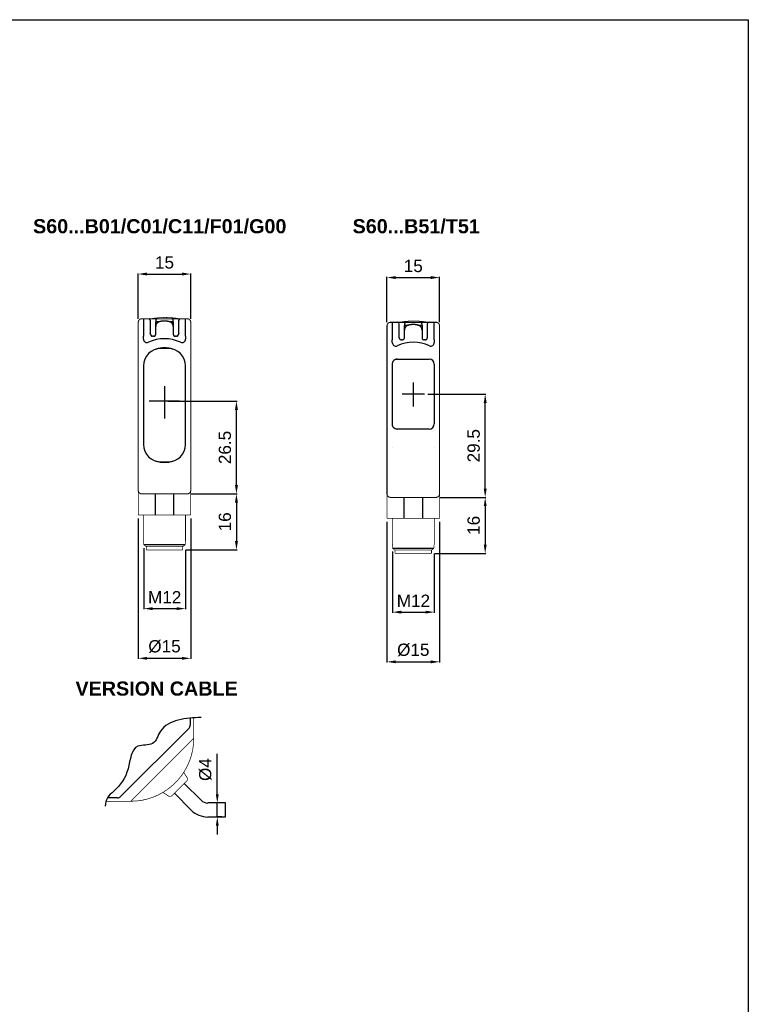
# Model space of a CAD drawing. Extents: x 1850 to 2650, y 921 to 1495.
# Tile 8 of 8: x 2442 to 2650, y 1214 to 1495. Entities that reach past the tile are written whole.
import ezdxf

# ---------------------------------------------------------------- set-up
doc = ezdxf.new("R2010")
doc.units = 0
doc.header["$MEASUREMENT"] = 0
for name, pattern in [('HIDDENNEW00', [4.5, 3, -1.5]), ('PHANTOM', [29.5, 19, -1.5, 3, -1.5, 3, -1.5]), ('TRATTEGGIATA2', [0.375, 0.25, -0.125])]:
    doc.linetypes.add(name, pattern=pattern)
doc.layers.get('0').update_dxf_attribs({"linetype": 'CONTINUOUS'})
doc.layers.get('DEFPOINTS').update_dxf_attribs({"linetype": 'CONTINUOUS'})
for name, color, linetype in [('ASSI', 2, 'PHANTOM'), ('DISEGNO', 3, 'HIDDENNEW00'), ('TRATTEGGIO', 7, 'TRATTEGGIATA2')]:
    doc.layers.add(name, color=color, linetype=linetype)
doc.styles.add('QUOTE', font='ARIAL.TTF', dxfattribs={"height": 3.5})
doc.dimstyles.new('QUOTE', dxfattribs={"dimscale": 0, "dimtxt": 2.5, "dimasz": 2.5, "dimexe": 0.18, "dimexo": 1, "dimgap": 1.5, "dimtad": 1, "dimdec": 1, "dimzin": 0, "dimdsep": 46, "dimtxsty": 'QUOTE', "dimcen": 0.09, "dimadec": 0, "dimazin": 0, "dimtm": -0.1, "dimtfac": 0.5, "dimtdec": 1, "dimtmove": 0, "dimatfit": 0, "dimfxl": 0, "dimtolj": 2, "dimtzin": 0, "dimarcsym": 0})

# ---------------------------------------------------------------- blocks, each defined once
blk = doc.blocks.new('*D83')
at = {"layer": 'DEFPOINTS', "color": 0, "linetype": 'ByBlock'}
for p in [(2476.04, 1353.82), (2491.04, 1353.82), (2491.04, 1312.84)]:
    blk.add_point(p, dxfattribs=at)
at = {"layer": 'TRATTEGGIO', "color": 0, "linetype": 'ByBlock', "lineweight": -2}
for p, q in [((2476.04, 1352.82), (2476.04, 1312.66)), ((2491.04, 1352.82), (2491.04, 1312.66)), ((2478.54, 1312.84), (2488.54, 1312.84))]:
    blk.add_line(p, q, dxfattribs=at)
at = {"layer": 'TRATTEGGIO', "color": 0, "linetype": 'ByBlock'}
for points in [[(2478.54, 1313.25), (2478.54, 1312.42), (2476.04, 1312.84)], [(2488.54, 1313.25), (2488.54, 1312.42), (2491.04, 1312.84)]]:
    blk.add_solid(points, dxfattribs=at)
at = {"layer": 'TRATTEGGIO', "color": 0, "linetype": 'ByBlock', "insert": (2483.54, 1316.22), "char_height": 3.5, "attachment_point": 5, "style": 'QUOTE'}
blk.add_mtext('\\A2;%%c15', dxfattribs=at)
blk = doc.blocks.new('*D85')
at = {"layer": 'DEFPOINTS', "color": 0, "linetype": 'ByBlock'}
for p in [(2498.61, 1271.52), (2500.92, 1271.52), (2500.92, 1267.52)]:
    blk.add_point(p, dxfattribs=at)
at = {"layer": 'TRATTEGGIO', "color": 0, "linetype": 'ByBlock', "lineweight": -2}
for p, q in [((2498.61, 1274.02), (2498.61, 1285.6)), ((2499.92, 1271.52), (2498.43, 1271.52)), ((2498.61, 1267.52), (2498.61, 1271.52)), ((2499.92, 1267.52), (2498.43, 1267.52)), ((2498.61, 1265.02), (2498.61, 1262.52))]:
    blk.add_line(p, q, dxfattribs=at)
at = {"layer": 'TRATTEGGIO', "color": 0, "linetype": 'ByBlock'}
for points in [[(2498.19, 1274.02), (2499.02, 1274.02), (2498.61, 1271.52)], [(2498.19, 1265.02), (2499.02, 1265.02), (2498.61, 1267.52)]]:
    blk.add_solid(points, dxfattribs=at)
at = {"layer": 'TRATTEGGIO', "color": 0, "linetype": 'ByBlock', "insert": (2495.22, 1281.06), "char_height": 3.5, "attachment_point": 5, "rotation": 90, "style": 'QUOTE'}
blk.add_mtext('\\A2;%%c4', dxfattribs=at)
blk = doc.blocks.new('*D89')
at = {"layer": 'DEFPOINTS', "color": 0, "linetype": 'ByBlock'}
for p in [(2483.54, 1386.32), (2504.08, 1386.32), (2491.04, 1359.82)]:
    blk.add_point(p, dxfattribs=at)
at = {"layer": 'TRATTEGGIO', "color": 0, "linetype": 'ByBlock', "lineweight": -2}
for p, q in [((2484.54, 1386.32), (2504.26, 1386.32)), ((2504.08, 1362.32), (2504.08, 1383.82)), ((2492.04, 1359.82), (2504.26, 1359.82))]:
    blk.add_line(p, q, dxfattribs=at)
at = {"layer": 'TRATTEGGIO', "color": 0, "linetype": 'ByBlock'}
for points in [[(2503.66, 1383.82), (2504.5, 1383.82), (2504.08, 1386.32)], [(2503.66, 1362.32), (2504.5, 1362.32), (2504.08, 1359.82)]]:
    blk.add_solid(points, dxfattribs=at)
at = {"layer": 'TRATTEGGIO', "color": 0, "linetype": 'ByBlock', "insert": (2500.79, 1373.07), "char_height": 3.5, "attachment_point": 5, "rotation": 90, "style": 'QUOTE'}
blk.add_mtext('\\A2;26.5', dxfattribs=at)
blk = doc.blocks.new('*D90')
at = {"layer": 'DEFPOINTS', "color": 0, "linetype": 'ByBlock'}
for p in [(2477.63, 1345.32), (2489.54, 1344.82), (2489.54, 1327.04)]:
    blk.add_point(p, dxfattribs=at)
at = {"layer": 'TRATTEGGIO', "color": 0, "linetype": 'ByBlock', "lineweight": -2}
for p, q in [((2477.63, 1344.32), (2477.63, 1326.86)), ((2489.54, 1343.82), (2489.54, 1326.86)), ((2480.13, 1327.04), (2487.04, 1327.04))]:
    blk.add_line(p, q, dxfattribs=at)
at = {"layer": 'TRATTEGGIO', "color": 0, "linetype": 'ByBlock'}
for points in [[(2480.13, 1327.45), (2480.13, 1326.62), (2477.63, 1327.04)], [(2487.04, 1327.45), (2487.04, 1326.62), (2489.54, 1327.04)]]:
    blk.add_solid(points, dxfattribs=at)
at = {"layer": 'TRATTEGGIO', "color": 0, "linetype": 'ByBlock', "insert": (2483.59, 1330.29), "char_height": 3.5, "attachment_point": 5, "style": 'QUOTE'}
blk.add_mtext('\\A2;M12', dxfattribs=at)
blk = doc.blocks.new('*D91')
at = {"layer": 'DEFPOINTS', "color": 0, "linetype": 'ByBlock'}
for p in [(2490.04, 1359.82), (2488.74, 1343.82), (2504.08, 1343.82)]:
    blk.add_point(p, dxfattribs=at)
at = {"layer": 'TRATTEGGIO', "color": 0, "linetype": 'ByBlock', "lineweight": -2}
for p, q in [((2491.04, 1359.82), (2504.26, 1359.82)), ((2504.08, 1357.32), (2504.08, 1346.32)), ((2489.74, 1343.82), (2504.26, 1343.82))]:
    blk.add_line(p, q, dxfattribs=at)
at = {"layer": 'TRATTEGGIO', "color": 0, "linetype": 'ByBlock'}
for points in [[(2503.66, 1357.32), (2504.5, 1357.32), (2504.08, 1359.82)], [(2503.66, 1346.32), (2504.5, 1346.32), (2504.08, 1343.82)]]:
    blk.add_solid(points, dxfattribs=at)
at = {"layer": 'TRATTEGGIO', "color": 0, "linetype": 'ByBlock', "insert": (2500.79, 1351.82), "char_height": 3.5, "attachment_point": 5, "rotation": 90, "style": 'QUOTE'}
blk.add_mtext('\\A2;16', dxfattribs=at)
blk = doc.blocks.new('*D92')
at = {"layer": 'DEFPOINTS', "color": 0, "linetype": 'ByBlock'}
for p in [(2491.04, 1422.61), (2476.04, 1408.82), (2491.04, 1408.82)]:
    blk.add_point(p, dxfattribs=at)
at = {"layer": 'TRATTEGGIO', "color": 0, "linetype": 'ByBlock', "lineweight": -2}
for p, q in [((2476.04, 1409.82), (2476.04, 1422.79)), ((2478.54, 1422.61), (2488.54, 1422.61)), ((2491.04, 1409.82), (2491.04, 1422.79))]:
    blk.add_line(p, q, dxfattribs=at)
at = {"layer": 'TRATTEGGIO', "color": 0, "linetype": 'ByBlock'}
for points in [[(2478.54, 1423.03), (2478.54, 1422.19), (2476.04, 1422.61)], [(2488.54, 1423.03), (2488.54, 1422.19), (2491.04, 1422.61)]]:
    blk.add_solid(points, dxfattribs=at)
at = {"layer": 'TRATTEGGIO', "color": 0, "linetype": 'ByBlock', "insert": (2483.54, 1425.9), "char_height": 3.5, "attachment_point": 5, "style": 'QUOTE'}
blk.add_mtext('\\A2;15', dxfattribs=at)
blk = doc.blocks.new('*D93')
at = {"layer": 'DEFPOINTS', "color": 0, "linetype": 'ByBlock'}
for p in [(2562.06, 1421.61), (2547.06, 1407.82), (2562.06, 1407.82)]:
    blk.add_point(p, dxfattribs=at)
at = {"layer": 'TRATTEGGIO', "color": 0, "linetype": 'ByBlock', "lineweight": -2}
for p, q in [((2547.06, 1408.82), (2547.06, 1421.79)), ((2549.56, 1421.61), (2559.56, 1421.61)), ((2562.06, 1408.82), (2562.06, 1421.79))]:
    blk.add_line(p, q, dxfattribs=at)
at = {"layer": 'TRATTEGGIO', "color": 0, "linetype": 'ByBlock'}
for points in [[(2549.56, 1422.03), (2549.56, 1421.19), (2547.06, 1421.61)], [(2559.56, 1422.03), (2559.56, 1421.19), (2562.06, 1421.61)]]:
    blk.add_solid(points, dxfattribs=at)
at = {"layer": 'TRATTEGGIO', "color": 0, "linetype": 'ByBlock', "insert": (2554.56, 1424.9), "char_height": 3.5, "attachment_point": 5, "style": 'QUOTE'}
blk.add_mtext('\\A2;15', dxfattribs=at)
blk = doc.blocks.new('*D94')
at = {"layer": 'DEFPOINTS', "color": 0, "linetype": 'ByBlock'}
for p in [(2547.06, 1352.82), (2562.06, 1352.82), (2562.06, 1311.84)]:
    blk.add_point(p, dxfattribs=at)
at = {"layer": 'TRATTEGGIO', "color": 0, "linetype": 'ByBlock', "lineweight": -2}
for p, q in [((2547.06, 1351.82), (2547.06, 1311.66)), ((2562.06, 1351.82), (2562.06, 1311.66)), ((2549.56, 1311.84), (2559.56, 1311.84))]:
    blk.add_line(p, q, dxfattribs=at)
at = {"layer": 'TRATTEGGIO', "color": 0, "linetype": 'ByBlock'}
for points in [[(2549.56, 1312.25), (2549.56, 1311.42), (2547.06, 1311.84)], [(2559.56, 1312.25), (2559.56, 1311.42), (2562.06, 1311.84)]]:
    blk.add_solid(points, dxfattribs=at)
at = {"layer": 'TRATTEGGIO', "color": 0, "linetype": 'ByBlock', "insert": (2554.56, 1315.22), "char_height": 3.5, "attachment_point": 5, "style": 'QUOTE'}
blk.add_mtext('\\A2;%%c15', dxfattribs=at)
blk = doc.blocks.new('*D95')
at = {"layer": 'DEFPOINTS', "color": 0, "linetype": 'ByBlock'}
for p in [(2557.73, 1388.32), (2575.09, 1388.32), (2561.06, 1358.82)]:
    blk.add_point(p, dxfattribs=at)
at = {"layer": 'TRATTEGGIO', "color": 0, "linetype": 'ByBlock', "lineweight": -2}
for p, q in [((2558.73, 1388.32), (2575.27, 1388.32)), ((2575.09, 1361.32), (2575.09, 1385.82)), ((2562.06, 1358.82), (2575.27, 1358.82))]:
    blk.add_line(p, q, dxfattribs=at)
at = {"layer": 'TRATTEGGIO', "color": 0, "linetype": 'ByBlock'}
for points in [[(2574.68, 1385.82), (2575.51, 1385.82), (2575.09, 1388.32)], [(2574.68, 1361.32), (2575.51, 1361.32), (2575.09, 1358.82)]]:
    blk.add_solid(points, dxfattribs=at)
at = {"layer": 'TRATTEGGIO', "color": 0, "linetype": 'ByBlock', "insert": (2571.81, 1373.57), "char_height": 3.5, "attachment_point": 5, "rotation": 90, "style": 'QUOTE'}
blk.add_mtext('\\A2;29.5', dxfattribs=at)
blk = doc.blocks.new('*D96')
at = {"layer": 'DEFPOINTS', "color": 0, "linetype": 'ByBlock'}
for p in [(2548.64, 1344.32), (2560.56, 1343.82), (2560.56, 1326.04)]:
    blk.add_point(p, dxfattribs=at)
at = {"layer": 'TRATTEGGIO', "color": 0, "linetype": 'ByBlock', "lineweight": -2}
for p, q in [((2548.64, 1343.32), (2548.64, 1325.86)), ((2560.56, 1342.82), (2560.56, 1325.86)), ((2551.14, 1326.04), (2558.06, 1326.04))]:
    blk.add_line(p, q, dxfattribs=at)
at = {"layer": 'TRATTEGGIO', "color": 0, "linetype": 'ByBlock'}
for points in [[(2551.14, 1326.45), (2551.14, 1325.62), (2548.64, 1326.04)], [(2558.06, 1326.45), (2558.06, 1325.62), (2560.56, 1326.04)]]:
    blk.add_solid(points, dxfattribs=at)
at = {"layer": 'TRATTEGGIO', "color": 0, "linetype": 'ByBlock', "insert": (2554.6, 1329.29), "char_height": 3.5, "attachment_point": 5, "style": 'QUOTE'}
blk.add_mtext('\\A2;M12', dxfattribs=at)
blk = doc.blocks.new('*D97')
at = {"layer": 'DEFPOINTS', "color": 0, "linetype": 'ByBlock'}
for p in [(2561.06, 1358.82), (2559.76, 1342.82), (2575.09, 1342.82)]:
    blk.add_point(p, dxfattribs=at)
at = {"layer": 'TRATTEGGIO', "color": 0, "linetype": 'ByBlock', "lineweight": -2}
for p, q in [((2562.06, 1358.82), (2575.27, 1358.82)), ((2575.09, 1356.32), (2575.09, 1345.32)), ((2560.76, 1342.82), (2575.27, 1342.82))]:
    blk.add_line(p, q, dxfattribs=at)
at = {"layer": 'TRATTEGGIO', "color": 0, "linetype": 'ByBlock'}
for points in [[(2574.68, 1356.32), (2575.51, 1356.32), (2575.09, 1358.82)], [(2574.68, 1345.32), (2575.51, 1345.32), (2575.09, 1342.82)]]:
    blk.add_solid(points, dxfattribs=at)
at = {"layer": 'TRATTEGGIO', "color": 0, "linetype": 'ByBlock', "insert": (2571.81, 1350.82), "char_height": 3.5, "attachment_point": 5, "rotation": 90, "style": 'QUOTE'}
blk.add_mtext('\\A2;16', dxfattribs=at)

msp = doc.modelspace()

# ---------------------------------------------------------------- linework, layer by layer
at = {"color": 7, "linetype": 'Continuous'}
for p, q in [((2477.54, 1409.82), (2477.54, 1404.82)), ((2479.54, 1405.5), (2479.54, 1409.32)), ((2481.04, 1409.32), (2481.04, 1408.92)), ((2486.04, 1408.92), (2486.04, 1409.32)), ((2487.54, 1409.32), (2487.54, 1405.5)), ((2489.54, 1404.82), (2489.54, 1409.82)), ((2481.04, 1407.62), (2481.04, 1408.92)), ((2481.04, 1405.42), (2481.04, 1407.62)), ((2481.14, 1409.02), (2482.22, 1409.02)), ((2484.86, 1409.02), (2485.94, 1409.02)), ((2486.04, 1408.92), (2486.04, 1407.62)), ((2486.04, 1407.62), (2486.04, 1405.42)), ((2548.56, 1408.82), (2548.56, 1403.82)), ((2550.56, 1404.5), (2550.56, 1408.32)), ((2552.06, 1408.32), (2552.06, 1407.92)), ((2552.06, 1406.62), (2552.06, 1407.92)), ((2552.06, 1404.42), (2552.06, 1406.62)), ((2552.16, 1408.02), (2553.24, 1408.02)), ((2555.88, 1408.02), (2556.96, 1408.02)), ((2557.06, 1407.92), (2557.06, 1408.32)), ((2557.06, 1407.92), (2557.06, 1406.62)), ((2557.06, 1406.62), (2557.06, 1404.42)), ((2558.56, 1408.32), (2558.56, 1404.5)), ((2560.56, 1403.82), (2560.56, 1408.82)), ((2477.54, 1404.04), (2477.54, 1404.82)), ((2479.54, 1405.42), (2479.54, 1405.5)), ((2480.44, 1404.82), (2480.14, 1404.82)), ((2486.94, 1404.82), (2486.64, 1404.82)), ((2487.54, 1405.5), (2487.54, 1405.42)), ((2489.54, 1404.82), (2489.54, 1404.04)), ((2548.56, 1403.04), (2548.56, 1403.82)), ((2550.56, 1404.42), (2550.56, 1404.5)), ((2551.46, 1403.82), (2551.16, 1403.82)), ((2557.96, 1403.82), (2557.66, 1403.82)), ((2558.56, 1404.5), (2558.56, 1404.42)), ((2560.56, 1403.82), (2560.56, 1403.04)), ((2554.56, 1391.64), (2554.56, 1384.82)), ((2557.73, 1388.32), (2551.42, 1388.32)), ((2477.54, 1373.96), (2477.54, 1373.96)), ((2489.54, 1373.96), (2489.54, 1373.96)), ((2548.56, 1372.96), (2548.56, 1372.96)), ((2560.56, 1372.96), (2560.56, 1372.96)), ((2480.85, 1359.82), (2480.85, 1353.82)), ((2486.24, 1353.82), (2486.24, 1359.82)), ((2551.86, 1358.82), (2551.86, 1352.82)), ((2557.25, 1352.82), (2557.25, 1358.82)), ((2477.54, 1346.32), (2477.61, 1346.32)), ((2477.63, 1345.32), (2489.46, 1345.32)), ((2489.48, 1346.32), (2489.54, 1346.32)), ((2548.56, 1345.32), (2548.62, 1345.32)), ((2560.49, 1345.32), (2560.56, 1345.32)), ((2548.64, 1344.32), (2560.47, 1344.32))]:
    msp.add_line(p, q, dxfattribs=at)
for points, const_width in [([(2477.04, 1409.82, 0.414214), (2476.04, 1408.82)], 0.3), ([(2483.74, 1410.21, 0.046496), (2479.49, 1409.82)], 0.2), ([(2487.99, 1409.82, 0.046496), (2483.74, 1410.21)], 0.2), ([(2491.04, 1408.82, 0.414214), (2490.04, 1409.82)], 0.3), ([(2554.76, 1409.21, 0.046496), (2550.51, 1408.82)], 0.2), ([(2559.01, 1408.82, 0.046496), (2554.76, 1409.21)], 0.2), ([(2548.06, 1408.82, 0.414214), (2547.06, 1407.82)], 0.3), ([(2562.06, 1407.82, 0.414214), (2561.06, 1408.82)], 0.3), ([(2476.04, 1360.82, 0.414215), (2477.04, 1359.82)], 0.3), ([(2490.04, 1359.82, 0.414215), (2491.04, 1360.82)], 0.3), ([(2547.06, 1359.82, 0.414215), (2548.06, 1358.82)], 0.3), ([(2561.06, 1358.82, 0.414215), (2562.06, 1359.82)], 0.3), ([(2477.61, 1346.32), (2477.61, 1346.32, -0.138879), (2477.61, 1346.32, -0.083297), (2477.62, 1346.31, -0.04433), (2477.62, 1346.31, -0.02652), (2477.62, 1346.31, -0.017006), (2477.62, 1346.3, -0.011714), (2477.62, 1346.3, -0.009949), (2477.62, 1346.29, -0.009491), (2477.62, 1346.28, -0.005908), (2477.62, 1346.27, -0.001615), (2477.63, 1346.27, -0.007358), (2477.63, 1346.26, -0.011139), (2477.63, 1346.24, -0.004795), (2477.63, 1346.22, -0.002336)], 0.2), ([(2477.63, 1345.32), (2477.66, 1345.29, 0.000017), (2477.69, 1345.26, 0.000016), (2477.72, 1345.23, 0.000017), (2477.75, 1345.2, 0.000021), (2477.78, 1345.17, 0.000016), (2477.81, 1345.14, 0.000006), (2477.83, 1345.12, 0.000023), (2477.87, 1345.08, 0.00004), (2477.92, 1345.03, 0.00002), (2477.98, 1344.97, 0.000011)], 0.2), ([(2489.1, 1344.97), (2489.13, 1345, 0.00002), (2489.16, 1345.03, 0.000018), (2489.19, 1345.05, 0.00002), (2489.22, 1345.08, 0.000023), (2489.25, 1345.11, 0.000017), (2489.28, 1345.14, 0.000006), (2489.3, 1345.17, 0.000024), (2489.34, 1345.2, 0.000041), (2489.39, 1345.25, 0.00002), (2489.46, 1345.32, 0.00001)], 0.2), ([(2489.46, 1346.22), (2489.46, 1346.23, -0.004033), (2489.46, 1346.24, -0.004376), (2489.46, 1346.25, -0.00458), (2489.46, 1346.26, -0.004683), (2489.46, 1346.27, -0.004828), (2489.46, 1346.27, -0.004882), (2489.46, 1346.28, -0.005859), (2489.46, 1346.29, -0.008034), (2489.47, 1346.3, -0.00757), (2489.47, 1346.3, -0.002899), (2489.47, 1346.31, -0.013586), (2489.47, 1346.31, -0.045746), (2489.47, 1346.31, -0.049491), (2489.48, 1346.32, -0.039669)], 0.2), ([(2548.62, 1345.32), (2548.63, 1345.32, -0.138879), (2548.63, 1345.32, -0.083297), (2548.63, 1345.31, -0.04433), (2548.63, 1345.31, -0.02652), (2548.63, 1345.31, -0.017006), (2548.63, 1345.3, -0.011714), (2548.63, 1345.3, -0.009949), (2548.64, 1345.29, -0.009491), (2548.64, 1345.28, -0.005908), (2548.64, 1345.27, -0.001615), (2548.64, 1345.27, -0.007358), (2548.64, 1345.26, -0.011139), (2548.64, 1345.24, -0.004795), (2548.64, 1345.22, -0.002336)], 0.2), ([(2560.47, 1345.22), (2560.47, 1345.23, -0.004033), (2560.47, 1345.24, -0.004376), (2560.47, 1345.25, -0.00458), (2560.47, 1345.26, -0.004683), (2560.47, 1345.27, -0.004828), (2560.48, 1345.27, -0.004882), (2560.48, 1345.28, -0.005859), (2560.48, 1345.29, -0.008034), (2560.48, 1345.3, -0.00757), (2560.48, 1345.3, -0.002899), (2560.48, 1345.31, -0.013586), (2560.48, 1345.31, -0.045746), (2560.49, 1345.31, -0.049491), (2560.49, 1345.32, -0.039669)], 0.2), ([(2548.64, 1344.32), (2548.67, 1344.29, 0.000017), (2548.7, 1344.26, 0.000016), (2548.73, 1344.23, 0.000017), (2548.76, 1344.2, 0.000021), (2548.79, 1344.17, 0.000016), (2548.82, 1344.14, 0.000006), (2548.85, 1344.12, 0.000023), (2548.88, 1344.08, 0.00004), (2548.93, 1344.03, 0.00002), (2549, 1343.97, 0.000011)], 0.2), ([(2560.12, 1343.97), (2560.15, 1344, 0.00002), (2560.18, 1344.03, 0.000018), (2560.2, 1344.05, 0.00002), (2560.23, 1344.08, 0.000023), (2560.26, 1344.11, 0.000017), (2560.29, 1344.14, 0.000006), (2560.32, 1344.17, 0.000024), (2560.35, 1344.2, 0.000041), (2560.4, 1344.25, 0.00002), (2560.47, 1344.32, 0.00001)], 0.2)]:
    msp.add_lwpolyline(points, format="xyb", dxfattribs=dict(at, const_width=const_width))
for points, const_width in [([(2477.04, 1409.82), (2477.54, 1409.82)], 0.3), ([(2477.54, 1409.82), (2479.04, 1409.82)], 0.3), ([(2479.04, 1409.82), (2481.54, 1409.82)], 0.3), ([(2481.54, 1409.82), (2483.54, 1409.82)], 0.3), ([(2483.54, 1409.82), (2485.54, 1409.82)], 0.3), ([(2485.54, 1409.82), (2488.04, 1409.82)], 0.3), ([(2488.04, 1409.82), (2489.54, 1409.82)], 0.3), ([(2489.54, 1409.82), (2490.04, 1409.82)], 0.3), ([(2476.04, 1404.82), (2476.04, 1408.82)], 0.3), ([(2491.04, 1408.82), (2491.04, 1404.82)], 0.3), ([(2547.06, 1403.82), (2547.06, 1407.82)], 0.3), ([(2548.06, 1408.82), (2548.56, 1408.82)], 0.3), ([(2548.56, 1408.82), (2550.06, 1408.82)], 0.3), ([(2550.06, 1408.82), (2552.56, 1408.82)], 0.3), ([(2552.56, 1408.82), (2554.56, 1408.82)], 0.3), ([(2554.56, 1408.82), (2556.56, 1408.82)], 0.3), ([(2556.56, 1408.82), (2559.06, 1408.82)], 0.3), ([(2559.06, 1408.82), (2560.56, 1408.82)], 0.3), ([(2560.56, 1408.82), (2561.06, 1408.82)], 0.3), ([(2562.06, 1407.82), (2562.06, 1403.82)], 0.3), ([(2476.04, 1363.82), (2476.04, 1404.82)], 0.3), ([(2491.04, 1404.82), (2491.04, 1363.82)], 0.3), ([(2547.06, 1362.82), (2547.06, 1403.82)], 0.3), ([(2562.06, 1403.82), (2562.06, 1362.82)], 0.3), ([(2476.04, 1360.82), (2476.04, 1363.82)], 0.3), ([(2491.04, 1363.82), (2491.04, 1360.82)], 0.3), ([(2547.06, 1359.82), (2547.06, 1362.82)], 0.3), ([(2562.06, 1362.82), (2562.06, 1359.82)], 0.3), ([(2476.04, 1360.82), (2476.04, 1353.82)], 0.2), ([(2490.04, 1359.82), (2477.04, 1359.82)], 0.3), ([(2491.04, 1353.82), (2491.04, 1360.82)], 0.2), ([(2547.06, 1359.82), (2547.06, 1352.82)], 0.2), ([(2561.06, 1358.82), (2548.06, 1358.82)], 0.3), ([(2562.06, 1352.82), (2562.06, 1359.82)], 0.2), ([(2480.85, 1353.82), (2476.04, 1353.82)], 0.2), ([(2477.54, 1353.82), (2477.54, 1346.32)], 0.2), ([(2486.24, 1353.82), (2480.85, 1353.82)], 0.2), ([(2491.04, 1353.82), (2486.24, 1353.82)], 0.2), ([(2489.54, 1346.32), (2489.54, 1353.82)], 0.2), ([(2551.86, 1352.82), (2547.06, 1352.82)], 0.2), ([(2548.56, 1352.82), (2548.56, 1345.32)], 0.2), ([(2557.25, 1352.82), (2551.86, 1352.82)], 0.2), ([(2562.06, 1352.82), (2557.25, 1352.82)], 0.2), ([(2560.56, 1345.32), (2560.56, 1352.82)], 0.2), ([(2477.63, 1346.22), (2477.63, 1345.32)], 0.2), ([(2477.98, 1344.97), (2478.16, 1344.82)], 0.2), ([(2488.92, 1344.82), (2478.16, 1344.82)], 0.2), ([(2478.34, 1344.82), (2478.34, 1343.82)], 0.2), ([(2488.74, 1343.82), (2488.74, 1344.82)], 0.2), ([(2488.92, 1344.82), (2489.1, 1344.97)], 0.2), ([(2489.46, 1345.32), (2489.46, 1346.22)], 0.2), ([(2548.64, 1345.22), (2548.64, 1344.32)], 0.2), ([(2560.47, 1344.32), (2560.47, 1345.22)], 0.2), ([(2483.54, 1343.82), (2478.34, 1343.82)], 0.2), ([(2488.74, 1343.82), (2483.54, 1343.82)], 0.2), ([(2549, 1343.97), (2549.18, 1343.82)], 0.2), ([(2559.94, 1343.82), (2549.18, 1343.82)], 0.2), ([(2549.36, 1343.82), (2549.36, 1342.82)], 0.2), ([(2554.56, 1342.82), (2549.36, 1342.82)], 0.2), ([(2559.76, 1342.82), (2554.56, 1342.82)], 0.2), ([(2559.76, 1342.82), (2559.76, 1343.82)], 0.2), ([(2559.94, 1343.82), (2560.12, 1343.97)], 0.2)]:
    msp.add_lwpolyline(points, dxfattribs=dict(at, const_width=const_width))
for points in [[(2481.54, 1409.82), (2481.51, 1409.82, 0.016283), (2481.48, 1409.82, 0.015331), (2481.45, 1409.81, 0.015037), (2481.42, 1409.8, 0.015814), (2481.39, 1409.79, 0.016169), (2481.36, 1409.78, 0.016375), (2481.33, 1409.77, 0.016511), (2481.3, 1409.75, 0.016804), (2481.27, 1409.74, 0.016901), (2481.24, 1409.72, 0.016967), (2481.21, 1409.7, 0.017131), (2481.19, 1409.67, 0.017449), (2481.17, 1409.65, 0.017076), (2481.14, 1409.62, 0.016147), (2481.12, 1409.59, 0.017354), (2481.11, 1409.56, 0.019903), (2481.09, 1409.53, 0.015788), (2481.08, 1409.5, 0.007154), (2481.07, 1409.48, 0.020431), (2481.06, 1409.44, 0.034038), (2481.05, 1409.39, 0.017612), (2481.04, 1409.32, 0.009709)], [(2483.54, 1409.18), (2483.41, 1409.18, 0.004494), (2483.27, 1409.17, 0.004169), (2483.13, 1409.17, 0.00459), (2483, 1409.16, 0.005869), (2482.86, 1409.14, 0.006835), (2482.73, 1409.13, 0.007717), (2482.6, 1409.11, 0.00828), (2482.47, 1409.08, 0.008681), (2482.34, 1409.05, 0.00921), (2482.22, 1409.02, 0.009923), (2482.1, 1408.98, 0.010712), (2481.98, 1408.94, 0.01167), (2481.87, 1408.89, 0.01267), (2481.77, 1408.84, 0.0138), (2481.67, 1408.78, 0.015259), (2481.57, 1408.72, 0.017163), (2481.48, 1408.65, 0.018266), (2481.4, 1408.58, 0.018689), (2481.33, 1408.51, 0.022282), (2481.27, 1408.42, 0.028262), (2481.21, 1408.33, 0.022799), (2481.16, 1408.24, 0.010177), (2481.13, 1408.16, 0.028385), (2481.09, 1408.05, 0.042121), (2481.07, 1407.86, 0.019356), (2481.04, 1407.62, 0.010172)], [(2486.04, 1407.62), (2486.04, 1407.73, 0.015313), (2486.03, 1407.84, 0.015174), (2486.02, 1407.94, 0.017073), (2485.99, 1408.05, 0.021084), (2485.96, 1408.15, 0.022444), (2485.92, 1408.24, 0.021798), (2485.87, 1408.33, 0.021685), (2485.82, 1408.42, 0.021862), (2485.75, 1408.5, 0.021804), (2485.68, 1408.58, 0.021666), (2485.6, 1408.65, 0.020792), (2485.51, 1408.72, 0.019208), (2485.42, 1408.78, 0.017553), (2485.32, 1408.84, 0.015779), (2485.21, 1408.89, 0.014385), (2485.1, 1408.94, 0.013181), (2484.99, 1408.98, 0.011733), (2484.87, 1409.02, 0.010133), (2484.75, 1409.05, 0.009984), (2484.62, 1409.08, 0.010452), (2484.48, 1409.1, 0.007668), (2484.36, 1409.13, 0.003298), (2484.24, 1409.14, 0.009081), (2484.09, 1409.16, 0.013762), (2483.85, 1409.17, 0.006611), (2483.54, 1409.18, 0.003565)], [(2486.04, 1409.32), (2486.04, 1409.35, 0.016284), (2486.04, 1409.38, 0.015331), (2486.03, 1409.41, 0.015037), (2486.03, 1409.44, 0.015814), (2486.02, 1409.47, 0.016169), (2486.01, 1409.5, 0.016375), (2485.99, 1409.53, 0.01651), (2485.98, 1409.56, 0.016804), (2485.96, 1409.59, 0.0169), (2485.94, 1409.62, 0.016966), (2485.92, 1409.65, 0.017131), (2485.9, 1409.67, 0.017449), (2485.87, 1409.7, 0.017076), (2485.84, 1409.72, 0.016147), (2485.82, 1409.74, 0.017354), (2485.79, 1409.75, 0.019902), (2485.76, 1409.77, 0.015787), (2485.73, 1409.78, 0.007154), (2485.7, 1409.79, 0.02043), (2485.67, 1409.8, 0.034036), (2485.61, 1409.81, 0.017611), (2485.54, 1409.82, 0.009708)], [(2552.56, 1408.82), (2552.53, 1408.82, 0.016283), (2552.5, 1408.82, 0.015331), (2552.47, 1408.81, 0.015037), (2552.43, 1408.8, 0.015814), (2552.4, 1408.79, 0.016169), (2552.37, 1408.78, 0.016375), (2552.34, 1408.77, 0.016511), (2552.31, 1408.75, 0.016804), (2552.28, 1408.74, 0.016901), (2552.26, 1408.72, 0.016967), (2552.23, 1408.7, 0.017131), (2552.2, 1408.67, 0.017449), (2552.18, 1408.65, 0.017076), (2552.16, 1408.62, 0.016147), (2552.14, 1408.59, 0.017354), (2552.12, 1408.56, 0.019903), (2552.11, 1408.53, 0.015788), (2552.09, 1408.5, 0.007154), (2552.08, 1408.48, 0.020431), (2552.07, 1408.44, 0.034038), (2552.06, 1408.39, 0.017612), (2552.06, 1408.32, 0.009709)], [(2554.56, 1408.18), (2554.42, 1408.18, 0.004494), (2554.28, 1408.17, 0.004169), (2554.15, 1408.17, 0.00459), (2554.01, 1408.16, 0.005869), (2553.88, 1408.14, 0.006835), (2553.74, 1408.13, 0.007717), (2553.61, 1408.11, 0.00828), (2553.48, 1408.08, 0.008681), (2553.36, 1408.05, 0.00921), (2553.23, 1408.02, 0.009923), (2553.11, 1407.98, 0.010712), (2553, 1407.94, 0.01167), (2552.89, 1407.89, 0.01267), (2552.78, 1407.84, 0.0138), (2552.68, 1407.78, 0.015259), (2552.59, 1407.72, 0.017163), (2552.5, 1407.65, 0.018266), (2552.42, 1407.58, 0.018689), (2552.34, 1407.51, 0.022282), (2552.28, 1407.42, 0.028262), (2552.22, 1407.33, 0.022799), (2552.18, 1407.24, 0.010177), (2552.14, 1407.16, 0.028385), (2552.11, 1407.05, 0.042121), (2552.08, 1406.86, 0.019356), (2552.06, 1406.62, 0.010172)], [(2557.06, 1406.62), (2557.05, 1406.73, 0.015313), (2557.05, 1406.84, 0.015174), (2557.03, 1406.94, 0.017073), (2557.01, 1407.05, 0.021084), (2556.98, 1407.15, 0.022444), (2556.94, 1407.24, 0.021798), (2556.89, 1407.33, 0.021685), (2556.83, 1407.42, 0.021862), (2556.77, 1407.5, 0.021804), (2556.69, 1407.58, 0.021666), (2556.61, 1407.65, 0.020792), (2556.53, 1407.72, 0.019208), (2556.43, 1407.78, 0.017553), (2556.33, 1407.84, 0.015779), (2556.23, 1407.89, 0.014385), (2556.12, 1407.94, 0.013181), (2556, 1407.98, 0.011733), (2555.88, 1408.02, 0.010133), (2555.76, 1408.05, 0.009984), (2555.63, 1408.08, 0.010452), (2555.5, 1408.1, 0.007668), (2555.37, 1408.13, 0.003298), (2555.25, 1408.14, 0.009081), (2555.1, 1408.16, 0.013762), (2554.87, 1408.17, 0.006611), (2554.56, 1408.18, 0.003565)], [(2557.06, 1408.32), (2557.06, 1408.35, 0.016284), (2557.05, 1408.38, 0.015331), (2557.05, 1408.41, 0.015037), (2557.04, 1408.44, 0.015814), (2557.03, 1408.47, 0.016169), (2557.02, 1408.5, 0.016375), (2557.01, 1408.53, 0.01651), (2556.99, 1408.56, 0.016804), (2556.98, 1408.59, 0.0169), (2556.96, 1408.62, 0.016966), (2556.93, 1408.65, 0.017131), (2556.91, 1408.67, 0.017449), (2556.88, 1408.7, 0.017076), (2556.86, 1408.72, 0.016147), (2556.83, 1408.74, 0.017354), (2556.8, 1408.75, 0.019902), (2556.77, 1408.77, 0.015787), (2556.74, 1408.78, 0.007154), (2556.71, 1408.79, 0.02043), (2556.68, 1408.8, 0.034036), (2556.63, 1408.81, 0.017611), (2556.56, 1408.82, 0.009708)], [(2479.54, 1405.5), (2479.54, 1405.5, 0.025992), (2479.54, 1405.51, 0.025429), (2479.54, 1405.52, 0.022139), (2479.53, 1405.52, 0.016855), (2479.53, 1405.53, 0.013018), (2479.52, 1405.54, 0.010125), (2479.52, 1405.54, 0.007716), (2479.51, 1405.55, 0.004755), (2479.51, 1405.56, 0.003329), (2479.5, 1405.57, 0.004037), (2479.5, 1405.57, -0.001125), (2479.49, 1405.58, -0.009386), (2479.48, 1405.59, -0.005101), (2479.47, 1405.61, -0.002292)], [(2487.62, 1405.61), (2487.62, 1405.6, -0.006295), (2487.61, 1405.59, -0.007116), (2487.6, 1405.59, -0.006149), (2487.6, 1405.58, -0.00333), (2487.59, 1405.57, -0.001616), (2487.58, 1405.57, -0.000514), (2487.58, 1405.56, 0.001992), (2487.57, 1405.55, 0.006558), (2487.57, 1405.54, 0.005448), (2487.56, 1405.54, -0.001525), (2487.56, 1405.53, 0.014738), (2487.55, 1405.52, 0.041204), (2487.55, 1405.51, 0.024238), (2487.54, 1405.5, 0.012938)], [(2550.56, 1404.5), (2550.56, 1404.5, 0.025992), (2550.55, 1404.51, 0.025429), (2550.55, 1404.52, 0.022139), (2550.55, 1404.52, 0.016855), (2550.54, 1404.53, 0.013018), (2550.54, 1404.54, 0.010125), (2550.53, 1404.54, 0.007716), (2550.53, 1404.55, 0.004755), (2550.52, 1404.56, 0.003329), (2550.51, 1404.57, 0.004037), (2550.51, 1404.57, -0.001125), (2550.5, 1404.58, -0.009386), (2550.49, 1404.59, -0.005101), (2550.48, 1404.61, -0.002292)], [(2558.63, 1404.61), (2558.63, 1404.6, -0.006295), (2558.62, 1404.59, -0.007116), (2558.62, 1404.59, -0.006149), (2558.61, 1404.58, -0.00333), (2558.6, 1404.57, -0.001616), (2558.6, 1404.57, -0.000514), (2558.59, 1404.56, 0.001992), (2558.59, 1404.55, 0.006558), (2558.58, 1404.54, 0.005448), (2558.58, 1404.54, -0.001525), (2558.57, 1404.53, 0.014738), (2558.57, 1404.52, 0.041204), (2558.56, 1404.51, 0.024238), (2558.56, 1404.5, 0.012938)]]:
    msp.add_lwpolyline(points, format="xyb", dxfattribs=at)
for centre, radius, start, end in [((2479.04, 1409.32), 0.5, 0, 90), ((2488.04, 1409.32), 0.5, 90, 180), ((2481.14, 1408.92), 0.1, 90, 180), ((2485.94, 1408.92), 0.1, 0, 90), ((2550.06, 1408.32), 0.5, 0, 90), ((2552.16, 1407.92), 0.1, 90, 180), ((2556.96, 1407.92), 0.1, 0, 90), ((2559.06, 1408.32), 0.5, 90, 180), ((2478.54, 1404.04), 1, 180, 294.4073), ((2483.54, 1393.02), 11.1, 65.5927, 114.4073), ((2480.14, 1405.42), 0.6, 180, 238.9957), ((2480.14, 1405.42), 0.6, 238.9957, 270), ((2480.44, 1405.42), 0.6, 270, 301.0051), ((2480.44, 1405.42), 0.6, 301.0051, 0), ((2486.64, 1405.42), 0.6, 180, 238.9949), ((2486.64, 1405.42), 0.6, 238.9949, 270), ((2486.94, 1405.42), 0.6, 270, 301.0043), ((2486.94, 1405.42), 0.6, 301.0043, 0), ((2488.54, 1404.04), 1, 245.5927, 0), ((2551.16, 1404.42), 0.6, 180, 238.9957), ((2551.16, 1404.42), 0.6, 238.9957, 270), ((2551.46, 1404.42), 0.6, 270, 301.0051), ((2551.46, 1404.42), 0.6, 301.0051, 0), ((2557.66, 1404.42), 0.6, 180, 238.9949), ((2557.66, 1404.42), 0.6, 238.9949, 270), ((2557.96, 1404.42), 0.6, 270, 301.0043), ((2557.96, 1404.42), 0.6, 301.0043, 0), ((2549.56, 1403.04), 1, 180, 294.4073), ((2554.56, 1392.02), 11.1, 65.5927, 114.4073), ((2559.56, 1403.04), 1, 245.5927, 0)]:
    msp.add_arc(centre, radius, start, end, dxfattribs=at)
at = {"layer": 'ASSI', "color": 7, "linetype": 'Continuous'}
for p, q in [((2483.54, 1390.58), (2483.54, 1381.37)), ((2487.81, 1386.32), (2479.19, 1386.32))]:
    msp.add_line(p, q, dxfattribs=at)
at = {"layer": 'DISEGNO', "color": 7, "linetype": 'Continuous'}
for p, q in [((2484.54, 1401.37), (2482.54, 1401.37)), ((2549.8, 1398.32), (2559.06, 1398.32)), ((2477.54, 1396.37), (2477.54, 1373.96)), ((2489.54, 1373.96), (2489.54, 1396.37)), ((2548.51, 1396.82), (2548.51, 1379.82)), ((2560.56, 1396.82), (2560.56, 1379.82)), ((2559.06, 1378.32), (2549.8, 1378.32)), ((2477.54, 1373.96), (2477.54, 1373.96)), ((2489.54, 1373.96), (2489.54, 1373.96)), ((2482.54, 1368.96), (2484.54, 1368.96)), ((2490.9, 1295.75), (2490.9, 1293.75)), ((2490.55, 1292.9), (2471.01, 1273.36)), ((2494, 1272.31), (2489.2, 1277.12)), ((2486.37, 1274.29), (2491.17, 1269.48)), ((2467.25, 1273.01), (2467.25, 1273.01)), ((2470.16, 1273.01), (2467.25, 1273.01)), ((2471.01, 1273.36), (2471.01, 1273.36)), ((2500.92, 1271.52), (2495.92, 1271.52)), ((2500.92, 1269.52), (2500.92, 1271.52)), ((2500.92, 1267.52), (2500.92, 1269.52)), ((2495.92, 1267.52), (2500.92, 1267.52))]:
    msp.add_line(p, q, dxfattribs=at)
for points in [[(2550, 1398.32), (2549.82, 1398.31, 0.034882), (2549.64, 1398.27, 0.030498), (2549.45, 1398.21, 0.03117), (2549.27, 1398.13, 0.03902), (2549.1, 1398.01, 0.032581), (2548.94, 1397.88, 0.016715), (2548.81, 1397.75, 0.041339), (2548.7, 1397.55, 0.069562), (2548.6, 1397.24, 0.03731), (2548.51, 1396.82, 0.019849)], [(2548.51, 1379.82), (2548.52, 1379.64, 0.034504), (2548.55, 1379.45, 0.030188), (2548.61, 1379.27, 0.030893), (2548.7, 1379.09, 0.038752), (2548.82, 1378.91, 0.032453), (2548.94, 1378.76, 0.016683), (2549.08, 1378.63, 0.041343), (2549.27, 1378.51, 0.069919), (2549.58, 1378.41, 0.03764), (2550, 1378.32, 0.020049)]]:
    msp.add_lwpolyline(points, format="xyb", dxfattribs=at)
at = {"layer": 'DISEGNO', "color": 7, "linetype": 'Continuous', "const_width": 0.2}
for points in [[(2491.9, 1295.84), (2491.9, 1290.01)], [(2490.87, 1288.97), (2474.93, 1273.04)], [(2490.87, 1288.97), (2491.9, 1290.01)], [(2489.97, 1278.78), (2489.03, 1280.25)], [(2489.86, 1277.78), (2485.7, 1273.62)], [(2483.1, 1274.53), (2484.7, 1273.51)], [(2473.9, 1272.01), (2466.85, 1272.01)], [(2473.9, 1272.01), (2474.93, 1273.04)]]:
    msp.add_lwpolyline(points, dxfattribs=at)
for points in [[(2473.9, 1272.01, 0.414214), (2491.9, 1290.01)], [(2489.86, 1277.78, 0.351665), (2489.97, 1278.78)], [(2484.7, 1273.51), (2484.74, 1273.49, 0.014027), (2484.78, 1273.47, 0.013419), (2484.82, 1273.45, 0.013222), (2484.86, 1273.44, 0.013726), (2484.9, 1273.42, 0.013959), (2484.94, 1273.41, 0.014082), (2484.99, 1273.4, 0.014168), (2485.04, 1273.39, 0.014358), (2485.08, 1273.39, 0.01441), (2485.13, 1273.39, 0.014426), (2485.17, 1273.39, 0.01456), (2485.22, 1273.39, 0.014835), (2485.27, 1273.4, 0.014493), (2485.31, 1273.41, 0.013666), (2485.36, 1273.42, 0.014782), (2485.4, 1273.43, 0.01712), (2485.45, 1273.45, 0.013437), (2485.49, 1273.47, 0.005744), (2485.52, 1273.49, 0.017767), (2485.57, 1273.51, 0.029877), (2485.63, 1273.56, 0.015237), (2485.7, 1273.62, 0.00831)]]:
    msp.add_lwpolyline(points, format="xyb", dxfattribs=at)
at = {"layer": 'DISEGNO', "color": 7, "linetype": 'Continuous'}
for centre, radius, start, end in [((2482.54, 1396.37), 5, 90, 180), ((2483.54, 1393.02), 8.5, 73.3985, 106.6015), ((2484.54, 1396.37), 5, 0, 90), ((2559.06, 1396.82), 1.5, 0, 90), ((2559.06, 1379.82), 1.5, 270, 0), ((2482.54, 1373.96), 5, 180, 270), ((2484.54, 1373.96), 5, 270, 0), ((2483.54, 1377.32), 8.5, 253.3985, 286.6015), ((2489.7, 1293.75), 1.2, 315, 0), ((2470.16, 1274.21), 1.2, 270, 314.9978), ((2495.92, 1274.22), 2.71, 225, 270), ((2495.92, 1274.22), 6.71, 225, 270)]:
    msp.add_arc(centre, radius, start, end, dxfattribs=at)
at = {"layer": 'TRATTEGGIO', "color": 0, "linetype": 'ByBlock'}
msp.add_lwpolyline([(2250.2, 1495.27), (2650.2, 1495.27), (2650.2, 1208.27), (2250.2, 1208.27)], close=True, dxfattribs=at)
msp.add_spline([(2494, 1295.96), (2487.46, 1295.17), (2482.39, 1292.01), (2480.13, 1288.52), (2475.96, 1287.73), (2473.14, 1281.31), (2469.08, 1274.89), (2467.25, 1273.01), (2466.6, 1270.6)], degree=3, dxfattribs=at)

# ---------------------------------------------------------------- texts
at = {"color": 7, "linetype": 'Continuous', "char_height": 4.032, "attachment_point": 4}
for s, insert in [('{\\fArial|b1|i0|c0|p34;S60...B01/C01/C11/F01/G00}', (2446.02, 1436.21)), ('{\\fArial|b1|i0|c0|p34;S60...B51/T51}', (2537.24, 1436.21)), ('{\\fArial|b1|i0|c0|p34;VERSION CABLE}', (2458.13, 1304.17))]:
    msp.add_mtext(s, dxfattribs=dict(at, insert=insert))

# ---------------------------------------------------------------- dimensions: what is measured, and where the dimension line sits
at = {"layer": 'TRATTEGGIO', "color": 0, "linetype": 'ByBlock'}
for base, p1, p2, text, picture, middle in [((2491.04, 1422.61), (2476.04, 1408.82), (2491.04, 1408.82), '15', '*D92', (2483.54, 1425.9)), ((2562.06, 1421.61), (2547.06, 1407.82), (2562.06, 1407.82), '15', '*D93', (2554.56, 1424.9)), ((2491.04, 1312.84), (2476.04, 1353.82), (2491.04, 1353.82), '%%c15', '*D83', (2483.54, 1316.22)), ((2562.06, 1311.84), (2547.06, 1352.82), (2562.06, 1352.82), '%%c15', '*D94', (2554.56, 1315.22)), ((2489.54, 1327.04), (2477.63, 1345.32), (2489.54, 1344.82), 'M12', '*D90', (2483.59, 1330.29)), ((2560.56, 1326.04), (2548.64, 1344.32), (2560.56, 1343.82), 'M12', '*D96', (2554.6, 1329.29))]:
    dim = msp.add_linear_dim(base=base, p1=p1, p2=p2, text=text, dimstyle='QUOTE', override={"dimscale": 1}, dxfattribs=at)
    dim.commit()
    dim.dimension.update_dxf_attribs({"geometry": picture, "text_midpoint": middle})
for base, p1, p2, picture, middle in [((2575.09, 1388.32), (2561.06, 1358.82), (2557.73, 1388.32), '*D95', (2571.81, 1373.57)), ((2504.08, 1386.32), (2491.04, 1359.82), (2483.54, 1386.32), '*D89', (2500.79, 1373.07))]:
    dim = msp.add_linear_dim(base=base, p1=p1, p2=p2, angle=90, dimstyle='QUOTE', override={"dimscale": 1}, dxfattribs=at)
    dim.commit()
    dim.dimension.update_dxf_attribs({"geometry": picture, "text_midpoint": middle})
for base, p1, p2, text, picture, middle in [((2504.08, 1343.82), (2490.04, 1359.82), (2488.74, 1343.82), '16', '*D91', (2500.79, 1351.82)), ((2575.09, 1342.82), (2561.06, 1358.82), (2559.76, 1342.82), '16', '*D97', (2571.81, 1350.82)), ((2498.61, 1271.52), (2500.92, 1267.52), (2500.92, 1271.52), '%%c4', '*D85', (2495.22, 1281.06))]:
    dim = msp.add_linear_dim(base=base, p1=p1, p2=p2, angle=90, text=text, dimstyle='QUOTE', override={"dimscale": 1}, dxfattribs=at)
    dim.commit()
    dim.dimension.update_dxf_attribs({"geometry": picture, "text_midpoint": middle})

doc.saveas('drawing.dxf')
